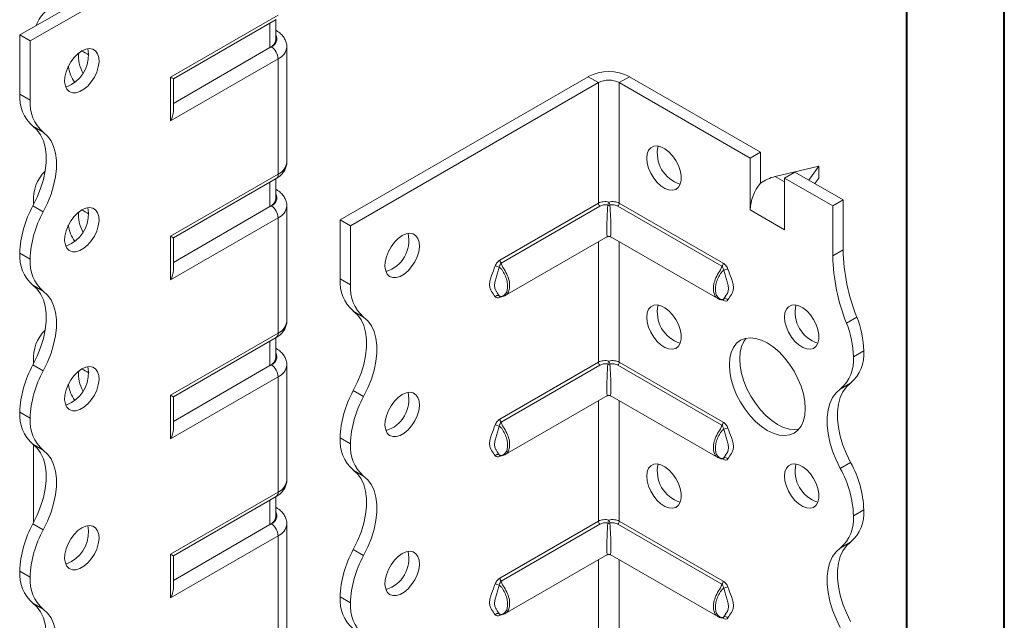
# Model space of a CAD drawing. Header units: millimetres. Extents: x 0 to 210, y 0 to 297.
# Tile 4 of 8: x 160 to 210, y 83 to 114. Entities that reach past the tile are written whole.
import ezdxf

# ---------------------------------------------------------------- set-up
doc = ezdxf.new("R2010")
doc.units = ezdxf.units.MM

msp = doc.modelspace()

# ---------------------------------------------------------------- linework, layer by layer
at = {"color": 7, "linetype": 'Continuous', "lineweight": 40}
for p, q in [((210.079, 0.215), (210.079, 297.215)), ((205.079, 5.215), (205.079, 292.215))]:
    msp.add_line(p, q, dxfattribs=at)
at = {"color": 7, "linetype": 'Continuous', "lineweight": 15}
for p, q in [((159.556, 113.475), (172.284, 120.823)), ((160.086, 113.169), (172.814, 120.517)), ((167.288, 111.305), (172.814, 114.495)), ((167.434, 111.22), (172.71, 114.266)), ((172.687, 113.232), (172.687, 114.252)), ((172.394, 112.824), (172.394, 114.083)), ((172.71, 113.703), (172.687, 113.716)), ((172.71, 113.703), (172.687, 113.714)), ((160.086, 113.169), (159.556, 113.475)), ((159.556, 110.434), (159.556, 113.475)), ((160.086, 110.128), (160.086, 113.169)), ((172.394, 112.824), (167.434, 109.96)), ((172.46, 112.862), (172.394, 112.824)), ((173.253, 106.942), (173.253, 112.862)), ((172.814, 112.249), (167.288, 109.059)), ((172.814, 106.329), (172.814, 112.249)), ((167.288, 109.059), (167.288, 111.305)), ((167.434, 109.552), (167.434, 111.22)), ((175.996, 103.984), (188.724, 111.332)), ((189.254, 111.026), (188.724, 111.332)), ((190.315, 111.026), (190.845, 111.332)), ((190.845, 111.332), (197.563, 107.454)), ((176.526, 103.678), (189.254, 111.026)), ((189.254, 111.026), (189.254, 104.834)), ((190.315, 104.834), (190.315, 111.026)), ((190.315, 111.026), (197.032, 107.148)), ((159.556, 110.434), (160.086, 110.128)), ((160.761, 108.476), (160.231, 108.782)), ((197.563, 107.454), (197.032, 107.148)), ((197.032, 104.494), (197.032, 107.148)), ((197.563, 105.861), (197.563, 107.454)), ((200.568, 106.74), (198.314, 106.204)), ((200.052, 106.017), (200.568, 106.74)), ((200.568, 106.74), (200.568, 106.127)), ((167.288, 103.139), (172.814, 106.329)), ((198.314, 106.204), (198.8, 105.923)), ((198.8, 106.128), (199.33, 106.434)), ((198.8, 103.474), (198.8, 106.128)), ((198.8, 106.128), (201.275, 104.699)), ((199.33, 106.434), (201.805, 105.005)), ((200.568, 106.127), (200.362, 105.838)), ((167.434, 103.055), (172.71, 106.1)), ((172.394, 104.658), (172.394, 105.918)), ((172.687, 105.066), (172.687, 106.087)), ((172.71, 105.537), (172.687, 105.551)), ((172.71, 105.537), (172.687, 105.548)), ((160.231, 104.699), (160.761, 104.393)), ((160.263, 104.899), (160.265, 104.764)), ((172.394, 104.658), (167.434, 101.795)), ((172.46, 104.696), (172.394, 104.658)), ((173.253, 98.776), (173.253, 104.696)), ((184.193, 101.912), (189.254, 104.834)), ((189.322, 104.68), (184.26, 101.758)), ((195.581, 101.601), (190.247, 104.68)), ((190.315, 104.834), (195.648, 101.754)), ((201.275, 104.699), (201.805, 105.005)), ((201.275, 104.699), (201.275, 102.135)), ((201.805, 105.005), (201.805, 102.441)), ((197.032, 104.494), (198.8, 103.474)), ((172.814, 104.084), (167.288, 100.894)), ((172.814, 98.164), (172.814, 104.084)), ((175.996, 103.984), (176.526, 103.678)), ((175.996, 100.943), (175.996, 103.984)), ((176.526, 100.637), (176.526, 103.678)), ((167.288, 100.894), (167.288, 103.139)), ((184.462, 100.089), (189.709, 103.119)), ((189.859, 103.119), (195.379, 99.933)), ((167.434, 101.387), (167.434, 103.055)), ((189.254, 102.856), (189.254, 96.668)), ((190.315, 96.668), (190.315, 102.856)), ((160.086, 101.962), (159.556, 102.268)), ((159.556, 102.268), (160.086, 101.961)), ((159.556, 102.268), (159.556, 102.268)), ((201.275, 102.135), (201.805, 102.441)), ((160.086, 101.961), (160.086, 101.962)), ((160.761, 100.311), (160.231, 100.617)), ((175.996, 100.943), (176.526, 100.637)), ((184.173, 100.054), (184.153, 100.075)), ((184.24, 100.035), (184.193, 100.007)), ((195.648, 99.85), (195.599, 99.878)), ((177.201, 98.985), (176.671, 99.291)), ((201.982, 98.671), (202.512, 98.978)), ((167.288, 94.974), (172.814, 98.164)), ((167.434, 94.889), (172.71, 97.935)), ((172.394, 96.493), (172.394, 97.753)), ((172.687, 96.901), (172.687, 97.922)), ((172.71, 97.372), (172.687, 97.385)), ((172.71, 97.372), (172.687, 97.383)), ((202.336, 96.942), (202.866, 97.248)), ((160.231, 96.534), (160.761, 96.228)), ((160.263, 96.734), (160.263, 96.594)), ((172.46, 96.531), (172.394, 96.493)), ((173.253, 90.611), (173.253, 96.531)), ((184.193, 93.746), (189.254, 96.668)), ((189.322, 96.515), (184.26, 93.593)), ((195.581, 93.436), (190.247, 96.515)), ((190.315, 96.668), (195.648, 93.589)), ((172.394, 96.493), (167.434, 93.629)), ((172.814, 95.918), (167.288, 92.728)), ((172.814, 89.999), (172.814, 95.918)), ((202.191, 95.597), (201.66, 95.29)), ((176.671, 95.209), (177.201, 94.902)), ((167.288, 92.728), (167.288, 94.974)), ((167.434, 93.221), (167.434, 94.889)), ((184.462, 91.924), (189.709, 94.953)), ((189.254, 94.691), (189.254, 88.503)), ((189.859, 94.953), (195.379, 91.767)), ((190.315, 88.503), (190.315, 94.691)), ((160.086, 93.796), (159.556, 94.103)), ((159.556, 94.102), (159.556, 94.103)), ((159.556, 94.102), (160.086, 93.796)), ((160.086, 93.796), (160.086, 93.796)), ((176.526, 92.471), (175.996, 92.777)), ((175.996, 92.777), (176.526, 92.471)), ((175.996, 92.777), (175.996, 92.777)), ((176.526, 92.471), (176.526, 92.471)), ((160.761, 92.145), (160.231, 92.452)), ((160.263, 92.428), (160.263, 88.429)), ((184.173, 91.888), (184.153, 91.91)), ((184.24, 91.869), (184.193, 91.842)), ((195.648, 91.685), (195.599, 91.713)), ((201.661, 91.207), (202.191, 91.513)), ((177.201, 90.82), (176.671, 91.126)), ((167.288, 86.808), (172.814, 89.999)), ((167.434, 86.724), (172.71, 89.77)), ((172.394, 88.327), (172.394, 89.587)), ((172.687, 88.735), (172.687, 89.756)), ((172.71, 89.207), (172.687, 89.22)), ((172.71, 89.207), (172.687, 89.218)), ((202.866, 89.083), (202.336, 88.777)), ((202.336, 88.777), (202.866, 89.083)), ((202.866, 89.083), (202.866, 89.083)), ((184.193, 85.581), (189.254, 88.503)), ((190.315, 88.503), (195.648, 85.424)), ((202.336, 88.777), (202.336, 88.777)), ((160.231, 88.368), (160.761, 88.062)), ((172.394, 88.327), (167.434, 85.464)), ((172.46, 88.365), (172.394, 88.327)), ((173.253, 65.4), (173.253, 88.365)), ((189.322, 88.349), (184.26, 85.427)), ((195.581, 85.27), (190.247, 88.349)), ((172.814, 87.753), (167.288, 84.563)), ((172.814, 64.788), (172.814, 87.753)), ((202.191, 87.431), (201.66, 87.125)), ((176.671, 87.043), (177.201, 86.737)), ((167.288, 84.563), (167.288, 86.808)), ((167.434, 85.056), (167.434, 86.724)), ((184.462, 83.759), (189.709, 86.788)), ((189.254, 86.525), (189.254, 80.337)), ((189.859, 86.788), (195.379, 83.602)), ((190.315, 80.337), (190.315, 86.525)), ((160.086, 85.631), (159.556, 85.937)), ((159.556, 85.937), (160.086, 85.631)), ((159.556, 85.937), (159.556, 85.937)), ((160.086, 85.631), (160.086, 85.631)), ((176.526, 84.306), (175.996, 84.612)), ((175.996, 84.611), (175.996, 84.612)), ((175.996, 84.611), (176.526, 84.305)), ((160.761, 83.98), (160.231, 84.286)), ((176.526, 84.305), (176.526, 84.306)), ((184.173, 83.723), (184.153, 83.744)), ((184.24, 83.704), (184.193, 83.676)), ((195.648, 83.519), (195.599, 83.547))]:
    msp.add_line(p, q, dxfattribs=at)
at = {"color": 7, "linetype": 'Continuous', "lineweight": 15, "flags": 128}
for points in [[(162.738, 112.658), (162.534, 112.513), (162.341, 112.321), (162.169, 112.092), (162.029, 111.838), (161.926, 111.574), (161.867, 111.313), (161.855, 111.069), (161.891, 110.856), (161.972, 110.686), (162.095, 110.566), (162.252, 110.505), (162.435, 110.504), (162.635, 110.565), (162.84, 110.683), (163.04, 110.853), (163.223, 111.065), (163.38, 111.309), (163.503, 111.569), (163.584, 111.834), (163.62, 112.088), (163.608, 112.318), (163.549, 112.511), (163.447, 112.657), (163.306, 112.748), (163.134, 112.779), (162.941, 112.749), (162.738, 112.658)], [(167.288, 111.305), (167.344, 111.272), (167.387, 111.247), (167.417, 111.23), (167.432, 111.221), (167.434, 111.22)], [(162.207, 110.923), (162.003, 110.833), (161.906, 110.811)], [(160.231, 108.782), (160.447, 108.587), (160.625, 108.34), (160.762, 108.044), (160.854, 107.706), (160.9, 107.33), (160.9, 106.924), (160.854, 106.495), (160.762, 106.05), (160.625, 105.597), (160.447, 105.144), (160.231, 104.699)], [(160.761, 104.393), (160.978, 104.838), (161.156, 105.291), (161.292, 105.744), (161.384, 106.189), (161.431, 106.618), (161.431, 107.024), (161.384, 107.4), (161.292, 107.738), (161.156, 108.034), (160.978, 108.281), (160.761, 108.476)], [(191.729, 107.148), (191.753, 107.369), (191.823, 107.551), (191.936, 107.684), (192.085, 107.761), (192.263, 107.777), (192.459, 107.731), (192.664, 107.627), (192.866, 107.469), (193.055, 107.266), (193.219, 107.03), (193.351, 106.772), (193.443, 106.507), (193.491, 106.249), (193.491, 106.012), (193.443, 105.809), (193.351, 105.65), (193.219, 105.545), (193.055, 105.498), (192.866, 105.513), (192.664, 105.589), (192.459, 105.721), (192.263, 105.902), (192.085, 106.123), (191.936, 106.372), (191.823, 106.635), (191.753, 106.898), (191.729, 107.148)], [(162.738, 104.493), (162.534, 104.348), (162.341, 104.156), (162.169, 103.926), (162.029, 103.673), (161.926, 103.408), (161.867, 103.147), (161.855, 102.904), (161.891, 102.691), (161.972, 102.52), (162.095, 102.401), (162.252, 102.339), (162.435, 102.339), (162.635, 102.399), (162.84, 102.518), (163.04, 102.688), (163.223, 102.9), (163.38, 103.143), (163.503, 103.404), (163.584, 103.668), (163.62, 103.922), (163.608, 104.152), (163.549, 104.345), (163.447, 104.491), (163.306, 104.582), (163.134, 104.614), (162.941, 104.583), (162.738, 104.493)], [(167.288, 103.139), (167.344, 103.107), (167.387, 103.082), (167.417, 103.064), (167.432, 103.056), (167.434, 103.055)], [(179.178, 103.168), (178.974, 103.023), (178.781, 102.83), (178.61, 102.601), (178.469, 102.347), (178.366, 102.083), (178.307, 101.822), (178.295, 101.578), (178.331, 101.366), (178.412, 101.195), (178.535, 101.075), (178.692, 101.014), (178.876, 101.013), (179.075, 101.074), (179.28, 101.193), (179.48, 101.362), (179.664, 101.575), (179.821, 101.818), (179.943, 102.079), (180.025, 102.343), (180.06, 102.597), (180.048, 102.827), (179.989, 103.02), (179.887, 103.166), (179.746, 103.257), (179.575, 103.288), (179.382, 103.258), (179.178, 103.168)], [(162.207, 102.758), (162.003, 102.668), (161.906, 102.645)], [(160.231, 100.617), (160.447, 100.422), (160.625, 100.175), (160.762, 99.879), (160.854, 99.541), (160.9, 99.165), (160.9, 98.759), (160.854, 98.33), (160.762, 97.885), (160.625, 97.432), (160.447, 96.979), (160.231, 96.534)], [(160.761, 96.228), (160.978, 96.673), (161.156, 97.126), (161.292, 97.578), (161.384, 98.024), (161.431, 98.453), (161.431, 98.859), (161.384, 99.234), (161.292, 99.573), (161.156, 99.869), (160.978, 100.116), (160.761, 100.311)], [(191.729, 98.982), (191.753, 99.204), (191.823, 99.386), (191.936, 99.519), (192.085, 99.595), (192.263, 99.611), (192.459, 99.566), (192.664, 99.461), (192.866, 99.303), (193.055, 99.101), (193.219, 98.864), (193.351, 98.606), (193.443, 98.342), (193.491, 98.084), (193.491, 97.847), (193.443, 97.643), (193.351, 97.485), (193.219, 97.379), (193.055, 97.333), (192.866, 97.348), (192.664, 97.423), (192.459, 97.555), (192.263, 97.737), (192.085, 97.958), (191.936, 98.207), (191.823, 98.47), (191.753, 98.733), (191.729, 98.982)], [(198.8, 98.983), (198.824, 99.204), (198.894, 99.387), (199.007, 99.52), (199.156, 99.596), (199.334, 99.612), (199.53, 99.566), (199.735, 99.462), (199.937, 99.304), (200.126, 99.101), (200.29, 98.865), (200.422, 98.607), (200.514, 98.342), (200.562, 98.084), (200.562, 97.847), (200.514, 97.644), (200.422, 97.485), (200.29, 97.38), (200.126, 97.333), (199.937, 97.348), (199.735, 97.424), (199.53, 97.556), (199.334, 97.737), (199.156, 97.959), (199.007, 98.207), (198.894, 98.47), (198.824, 98.734), (198.8, 98.983)], [(176.671, 95.209), (176.888, 95.653), (177.066, 96.106), (177.202, 96.559), (177.294, 97.004), (177.341, 97.433), (177.341, 97.839), (177.294, 98.215), (177.202, 98.554), (177.066, 98.849), (176.888, 99.097), (176.671, 99.291)], [(177.201, 94.902), (177.418, 95.347), (177.596, 95.8), (177.732, 96.253), (177.824, 96.698), (177.871, 97.127), (177.871, 97.533), (177.824, 97.909), (177.732, 98.247), (177.596, 98.543), (177.418, 98.79), (177.201, 98.985)], [(195.972, 96.533), (195.996, 96.87), (196.067, 97.172), (196.184, 97.43), (196.343, 97.638), (196.541, 97.792), (196.773, 97.887), (197.033, 97.921), (197.315, 97.893), (197.612, 97.804), (197.916, 97.656), (198.22, 97.453), (198.517, 97.199), (198.799, 96.901), (199.059, 96.567), (199.291, 96.204), (199.489, 95.822), (199.649, 95.43), (199.766, 95.037), (199.837, 94.653), (199.861, 94.288), (199.837, 93.95), (199.766, 93.649), (199.649, 93.391), (199.489, 93.182), (199.291, 93.029), (199.059, 92.934), (198.799, 92.9), (198.517, 92.928), (198.22, 93.017), (197.916, 93.165), (197.612, 93.368), (197.315, 93.622), (197.033, 93.919), (196.773, 94.254), (196.541, 94.616), (196.343, 94.999), (196.184, 95.391), (196.067, 95.784), (195.996, 96.168), (195.972, 96.533)], [(196.832, 97.9), (196.714, 97.736), (196.597, 97.478), (196.526, 97.177), (196.502, 96.839), (196.526, 96.474), (196.597, 96.09), (196.714, 95.697), (196.873, 95.305), (197.071, 94.922), (197.304, 94.56), (197.564, 94.225), (197.846, 93.928), (198.142, 93.674), (198.446, 93.471), (198.751, 93.323), (199.047, 93.234), (199.329, 93.206), (199.53, 93.227)], [(162.738, 96.328), (162.534, 96.182), (162.341, 95.99), (162.169, 95.761), (162.029, 95.507), (161.926, 95.243), (161.867, 94.982), (161.855, 94.738), (161.891, 94.525), (161.972, 94.355), (162.095, 94.235), (162.252, 94.174), (162.435, 94.173), (162.635, 94.234), (162.84, 94.352), (163.04, 94.522), (163.223, 94.735), (163.38, 94.978), (163.503, 95.239), (163.584, 95.503), (163.62, 95.757), (163.608, 95.987), (163.549, 96.18), (163.447, 96.326), (163.306, 96.417), (163.134, 96.448), (162.941, 96.418), (162.738, 96.328)], [(202.191, 95.597), (201.974, 95.402), (201.796, 95.154), (201.66, 94.859), (201.568, 94.52), (201.521, 94.144), (201.521, 93.738), (201.568, 93.309), (201.66, 92.864), (201.796, 92.411), (201.974, 91.958), (202.191, 91.513)], [(179.178, 95.002), (178.974, 94.857), (178.781, 94.665), (178.61, 94.436), (178.469, 94.182), (178.366, 93.917), (178.307, 93.656), (178.295, 93.413), (178.331, 93.2), (178.412, 93.029), (178.535, 92.91), (178.692, 92.848), (178.876, 92.848), (179.075, 92.909), (179.28, 93.027), (179.48, 93.197), (179.664, 93.409), (179.821, 93.652), (179.943, 93.913), (180.025, 94.178), (180.06, 94.432), (180.048, 94.661), (179.989, 94.854), (179.887, 95), (179.746, 95.092), (179.575, 95.123), (179.382, 95.092), (179.178, 95.002)], [(201.661, 91.207), (201.444, 91.652), (201.266, 92.105), (201.13, 92.558), (201.037, 93.003), (200.991, 93.432), (200.991, 93.838), (201.037, 94.214), (201.13, 94.552), (201.266, 94.848), (201.444, 95.095), (201.66, 95.29)], [(162.207, 94.592), (162.003, 94.502), (161.906, 94.48)], [(160.231, 92.452), (160.447, 92.257), (160.625, 92.009), (160.762, 91.714), (160.854, 91.375), (160.9, 91), (160.9, 90.594), (160.854, 90.164), (160.762, 89.719), (160.625, 89.266), (160.447, 88.813), (160.231, 88.368)], [(160.761, 88.062), (160.978, 88.507), (161.156, 88.96), (161.292, 89.413), (161.384, 89.858), (161.431, 90.287), (161.431, 90.693), (161.384, 91.069), (161.292, 91.408), (161.156, 91.703), (160.978, 91.951), (160.761, 92.145)], [(176.671, 87.043), (176.888, 87.488), (177.066, 87.941), (177.202, 88.394), (177.294, 88.839), (177.341, 89.268), (177.341, 89.674), (177.294, 90.05), (177.202, 90.388), (177.065, 90.684), (176.887, 90.931), (176.671, 91.126)], [(191.729, 90.817), (191.753, 91.038), (191.823, 91.221), (191.936, 91.353), (192.085, 91.43), (192.263, 91.446), (192.459, 91.4), (192.664, 91.296), (192.866, 91.138), (193.055, 90.935), (193.219, 90.699), (193.351, 90.441), (193.443, 90.176), (193.491, 89.918), (193.491, 89.681), (193.443, 89.478), (193.351, 89.319), (193.219, 89.214), (193.055, 89.167), (192.866, 89.182), (192.664, 89.258), (192.459, 89.39), (192.263, 89.571), (192.085, 89.792), (191.936, 90.041), (191.823, 90.304), (191.753, 90.568), (191.729, 90.817)], [(198.8, 90.817), (198.824, 91.039), (198.894, 91.221), (199.007, 91.354), (199.156, 91.431), (199.334, 91.446), (199.53, 91.401), (199.735, 91.296), (199.937, 91.139), (200.126, 90.936), (200.29, 90.699), (200.422, 90.442), (200.514, 90.177), (200.562, 89.919), (200.562, 89.682), (200.514, 89.479), (200.422, 89.32), (200.29, 89.215), (200.126, 89.168), (199.937, 89.183), (199.735, 89.259), (199.53, 89.391), (199.334, 89.572), (199.156, 89.793), (199.007, 90.042), (198.894, 90.305), (198.824, 90.568), (198.8, 90.817)], [(177.201, 86.737), (177.418, 87.182), (177.596, 87.635), (177.732, 88.088), (177.824, 88.533), (177.871, 88.962), (177.871, 89.368), (177.824, 89.744), (177.732, 90.082), (177.596, 90.378), (177.418, 90.625), (177.201, 90.82)], [(162.738, 88.162), (162.534, 88.017), (162.341, 87.825), (162.169, 87.595), (162.029, 87.342), (161.926, 87.077), (161.867, 86.816), (161.855, 86.573), (161.891, 86.36), (161.972, 86.189), (162.095, 86.07), (162.252, 86.008), (162.435, 86.008), (162.635, 86.069), (162.84, 86.187), (163.04, 86.357), (163.223, 86.569), (163.38, 86.812), (163.503, 87.073), (163.584, 87.338), (163.62, 87.592), (163.608, 87.821), (163.549, 88.014), (163.447, 88.16), (163.306, 88.251), (163.134, 88.283), (162.941, 88.252), (162.738, 88.162)], [(202.191, 87.431), (201.974, 87.236), (201.796, 86.989), (201.66, 86.693), (201.568, 86.355), (201.521, 85.979), (201.521, 85.573), (201.568, 85.144), (201.66, 84.699), (201.796, 84.246), (201.974, 83.793), (202.191, 83.348)], [(179.178, 86.837), (178.974, 86.692), (178.781, 86.499), (178.61, 86.27), (178.469, 86.016), (178.366, 85.752), (178.307, 85.491), (178.295, 85.248), (178.331, 85.035), (178.412, 84.864), (178.535, 84.745), (178.692, 84.683), (178.876, 84.683), (179.075, 84.743), (179.28, 84.862), (179.48, 85.032), (179.664, 85.244), (179.821, 85.487), (179.943, 85.748), (180.025, 86.012), (180.06, 86.266), (180.048, 86.496), (179.989, 86.689), (179.887, 86.835), (179.746, 86.926), (179.575, 86.957), (179.382, 86.927), (179.178, 86.837)], [(201.66, 83.042), (201.444, 83.487), (201.266, 83.94), (201.13, 84.393), (201.037, 84.838), (200.991, 85.267), (200.991, 85.673), (201.037, 86.049), (201.13, 86.387), (201.266, 86.683), (201.444, 86.93), (201.66, 87.125)], [(162.207, 86.427), (162.003, 86.337), (161.906, 86.314)], [(160.231, 84.286), (160.447, 84.091), (160.625, 83.844), (160.762, 83.548), (160.854, 83.21), (160.9, 82.834), (160.9, 82.428), (160.854, 81.999), (160.762, 81.554), (160.625, 81.101), (160.447, 80.648), (160.231, 80.203)], [(160.761, 79.897), (160.978, 80.341), (161.156, 80.794), (161.292, 81.247), (161.384, 81.692), (161.431, 82.122), (161.431, 82.528), (161.384, 82.903), (161.292, 83.242), (161.156, 83.538), (160.978, 83.785), (160.761, 83.98)]]:
    msp.add_lwpolyline(points, dxfattribs=at)
at = {"color": 7, "linetype": 'Continuous', "lineweight": 15}
for centre, radius, start, end in [((161.877, 113.48), 1.553, 127.2348, 161.8283), ((172.187, 113.282), 0.503, 294.3747, 354.3052), ((172.311, 113.266), 0.431, 290.2669, 29.2057), ((161.339, 112.425), 1.734, 300.0386, 11.5303), ((172.046, 112.214), 0.768, 2.6055, 57.3945), ((172.502, 112.937), 0.755, 294.3981, 354.0372), ((164.214, 112.356), 1.646, 173.1889, 210.4542), ((162.331, 111.519), 1.188, 50.2146, 71.2293), ((164.013, 112.173), 1.994, 188.8235, 214.7158), ((189.784, 109.285), 2.306, 62.6097, 117.3903), ((189.784, 110.002), 1.153, 62.6097, 117.3903), ((161.509, 110.269), 1.96, 175.1643, 229.312), ((162.039, 109.962), 1.96, 175.1643, 229.312), ((193.936, 107.401), 1.665, 167.1674, 252.8273), ((172.503, 107.017), 0.754, 294.3747, 354.3052), ((162.265, 105.056), 2.009, 134.7177, 184.4772), ((172.569, 106.302), 0.246, 305.0133, 6.2988), ((199.332, 104.388), 2.302, 140.2279, 177.3607), ((172.311, 105.1), 0.431, 290.2669, 29.2057), ((164.865, 102.103), 5.312, 150.7369, 178.2177), ((161.339, 104.259), 1.734, 300.0386, 11.5303), ((172.187, 105.116), 0.503, 294.3747, 354.3052), ((172.046, 104.049), 0.768, 2.6055, 57.3945), ((172.502, 104.772), 0.755, 294.3981, 354.0372), ((189.488, 104.845), 0.234, 182.8756, 224.8492), ((190.34, 104.62), 0.618, 153.927, 169.7741), ((189.784, 104.996), 0.272, 258.7299, 281.2701), ((189.229, 104.62), 0.618, 10.2259, 26.073), ((190.081, 104.845), 0.234, 315.1508, 357.1244), ((165.395, 101.797), 5.312, 150.7369, 178.2177), ((164.214, 104.191), 1.646, 173.1889, 210.4542), ((162.331, 103.354), 1.188, 50.2146, 71.2293), ((164.013, 104.008), 1.994, 188.8235, 214.7158), ((177.855, 102.911), 1.665, 287.1728, 12.8326), ((189.784, 102.989), 0.15, 64.3572, 115.9551), ((161.507, 102.102), 1.959, 175.1625, 229.3233), ((211.031, 102.323), 9.758, 181.104, 201.9744), ((211.562, 102.629), 9.758, 181.104, 201.9744), ((162.038, 101.796), 1.959, 175.1625, 229.3233), ((183.908, 101.125), 0.489, 59.8606, 84.9833), ((184.427, 101.923), 0.234, 182.8756, 224.8492), ((195.415, 101.766), 0.234, 315.1508, 357.1244), ((195.933, 100.967), 0.489, 95.0167, 120.1394), ((177.949, 100.778), 1.96, 175.1643, 229.312), ((178.479, 100.472), 1.96, 175.1643, 229.312), ((184.082, 99.925), 0.167, 64.571, 141.9688), ((184.293, 100.01), 0.101, 156.3759, 181.4771), ((193.936, 99.235), 1.665, 167.1674, 252.8273), ((195.545, 99.852), 0.104, 358.7386, 20.2661), ((195.759, 99.768), 0.167, 38.0312, 115.429), ((201.007, 99.236), 1.665, 167.1674, 252.8273), ((172.503, 98.851), 0.754, 294.3747, 354.3052), ((197.455, 96.845), 4.881, 1.1352, 21.9715), ((197.986, 97.151), 4.881, 1.1352, 21.9715), ((162.265, 96.891), 2.009, 134.7177, 184.4772), ((172.569, 98.137), 0.246, 305.0133, 6.2988), ((172.311, 96.935), 0.431, 290.2669, 29.2057), ((200.913, 97.083), 1.96, 310.688, 4.8357), ((164.865, 93.937), 5.312, 150.7369, 178.2177), ((172.187, 96.951), 0.503, 294.3747, 354.3052), ((172.046, 95.884), 0.768, 2.6055, 57.3945), ((172.502, 96.606), 0.755, 294.3981, 354.0372), ((189.488, 96.68), 0.234, 182.8756, 224.8492), ((190.34, 96.455), 0.618, 153.927, 169.7741), ((189.784, 96.831), 0.272, 258.7299, 281.2701), ((189.229, 96.455), 0.618, 10.2259, 26.073), ((190.081, 96.68), 0.234, 315.1508, 357.1244), ((200.382, 96.777), 1.96, 310.688, 4.8357), ((165.395, 93.631), 5.312, 150.7369, 178.2177), ((161.339, 96.094), 1.734, 300.0386, 11.5303), ((164.214, 96.025), 1.646, 173.1889, 210.4542), ((162.331, 95.188), 1.188, 50.2146, 71.2293), ((164.013, 95.843), 1.994, 188.8235, 214.7158), ((181.305, 92.612), 5.312, 150.7369, 178.2177), ((177.855, 94.745), 1.665, 287.1728, 12.8326), ((181.835, 92.306), 5.312, 150.7369, 178.2177), ((189.784, 94.824), 0.15, 64.3572, 115.9551), ((161.507, 93.937), 1.959, 175.1625, 229.3233), ((162.038, 93.631), 1.959, 175.1625, 229.3233), ((184.427, 93.758), 0.234, 182.8756, 224.8492), ((195.415, 93.601), 0.234, 315.1508, 357.1244), ((183.908, 92.959), 0.489, 59.8606, 84.9833), ((195.933, 92.802), 0.489, 95.0167, 120.1394), ((177.948, 92.612), 1.959, 175.1625, 229.3233), ((178.478, 92.305), 1.959, 175.1625, 229.3233), ((184.082, 91.759), 0.167, 64.571, 141.9688), ((184.293, 91.844), 0.101, 156.3759, 181.4771), ((195.545, 91.687), 0.104, 358.7386, 20.2661), ((195.759, 91.602), 0.167, 38.0312, 115.429), ((197.56, 88.918), 5.308, 1.7827, 29.2674), ((193.936, 91.07), 1.665, 167.1674, 252.8273), ((201.007, 91.071), 1.665, 167.1674, 252.8273), ((197.03, 88.612), 5.308, 1.7827, 29.2674), ((172.503, 90.686), 0.754, 294.3747, 354.3052), ((172.569, 89.971), 0.246, 305.0133, 6.2988), ((172.311, 88.77), 0.431, 290.2669, 29.2057), ((200.913, 88.917), 1.96, 310.688, 4.8357), ((172.187, 88.785), 0.503, 294.3747, 354.3052), ((189.488, 88.514), 0.234, 182.8756, 224.8492), ((190.34, 88.289), 0.618, 153.927, 169.7741), ((189.229, 88.289), 0.618, 10.2259, 26.073), ((190.081, 88.514), 0.234, 315.1508, 357.1244), ((200.382, 88.611), 1.96, 310.688, 4.8357), ((164.865, 85.772), 5.312, 150.7369, 178.2177), ((165.395, 85.466), 5.312, 150.7369, 178.2177), ((161.339, 87.928), 1.734, 300.0386, 11.5303), ((172.046, 87.718), 0.768, 2.6055, 57.3945), ((172.502, 88.441), 0.755, 294.3981, 354.0372), ((189.784, 88.665), 0.272, 258.7299, 281.2701), ((181.305, 84.447), 5.312, 150.7369, 178.2177), ((177.855, 86.58), 1.665, 287.1728, 12.8326), ((181.835, 84.141), 5.312, 150.7369, 178.2177), ((189.784, 86.658), 0.15, 64.3572, 115.9551), ((161.507, 85.772), 1.959, 175.1625, 229.3233), ((162.038, 85.465), 1.959, 175.1625, 229.3233), ((184.427, 85.592), 0.234, 182.8756, 224.8492), ((195.415, 85.435), 0.234, 315.1508, 357.1244), ((183.908, 84.794), 0.489, 59.8606, 84.9833), ((195.933, 84.637), 0.489, 95.0167, 120.1394), ((177.948, 84.446), 1.959, 175.1625, 229.3233), ((178.478, 84.14), 1.959, 175.1625, 229.3233), ((184.082, 83.594), 0.167, 64.571, 141.9688), ((184.293, 83.679), 0.101, 156.3759, 181.4771), ((195.545, 83.521), 0.104, 358.7386, 20.2661), ((195.759, 83.437), 0.167, 38.0312, 115.429)]:
    msp.add_arc(centre, radius, start, end, dxfattribs=at)
for centre, major_axis, ratio, start_param, end_param in [((166.934, 109.263), (0.354, 0.612), 0.577335, 4.71243, 5.497828), ((198.314, 104.979), (1.39, 0.796), 0.717477, 1.181016, 1.704614), ((189.784, 104.432), (0.078, 1.314), 0.054973, 1.3458, 3.177797), ((189.784, 104.432), (-0.078, 1.314), 0.054973, 3.105389, 4.937386), ((166.934, 101.098), (0.354, 0.612), 0.577335, 4.71243, 5.497828), ((189.784, 96.267), (0.078, 1.314), 0.054973, 1.3458, 3.177797), ((189.784, 96.267), (-0.078, 1.314), 0.054973, 3.105389, 4.937386), ((166.934, 95.178), (0.5, -0.289), 0.00007, 0.000041, 0.785439), ((166.934, 92.932), (0.354, 0.612), 0.577335, 4.71243, 5.497828), ((189.784, 88.102), (0.078, 1.314), 0.054973, 1.3458, 3.177797), ((189.784, 88.102), (-0.078, 1.314), 0.054973, 3.105389, 4.937386), ((166.934, 87.013), (0.5, -0.289), 0.00007, 0.000041, 0.785439), ((166.934, 84.767), (0.354, 0.612), 0.577335, 4.71243, 5.497828)]:
    msp.add_ellipse(centre, major_axis=major_axis, ratio=ratio, start_param=start_param, end_param=end_param, dxfattribs=at)
for points, knots in [([(173.253, 112.857), (173.253, 112.858), (173.263, 112.933), (173.23, 113.081), (173.151, 113.285), (173.02, 113.464), (172.87, 113.603), (172.757, 113.674), (172.71, 113.703)], [0, 0, 0, 0, 0.0032199, 0.2157355, 0.4222161, 0.630258, 0.8478373, 1, 1, 1, 1]), ([(172.71, 106.1), (172.755, 106.129), (172.87, 106.2), (173.023, 106.341), (173.156, 106.526), (173.231, 106.728), (173.262, 106.873), (173.253, 106.944), (173.252, 106.946)], [0, 0, 0, 0, 0.147169, 0.374604, 0.588466, 0.793466, 0.994878, 1, 1, 1, 1]), ([(173.253, 104.692), (173.253, 104.693), (173.263, 104.767), (173.23, 104.916), (173.151, 105.119), (173.02, 105.299), (172.87, 105.438), (172.757, 105.508), (172.71, 105.537)], [0, 0, 0, 0, 0.00322, 0.215736, 0.422216, 0.630258, 0.847837, 1, 1, 1, 1]), ([(189.254, 104.834), (189.29, 104.854), (189.328, 104.871), (189.41, 104.897), (189.455, 104.907), (189.591, 104.923), (189.689, 104.917), (189.784, 104.892)], [0, 0, 0, 0, 0.25, 0.25, 0.5, 0.5, 1, 1, 1, 1]), ([(189.731, 104.73), (189.658, 104.75), (189.583, 104.753), (189.442, 104.734), (189.378, 104.712), (189.322, 104.68)], [0, 0, 0, 0, 0.5, 0.5, 1, 1, 1, 1]), ([(189.784, 104.892), (189.88, 104.917), (189.977, 104.923), (190.114, 104.907), (190.159, 104.897), (190.241, 104.871), (190.279, 104.854), (190.315, 104.834)], [0, 0, 0, 0, 0.5, 0.5, 0.75, 0.75, 1, 1, 1, 1]), ([(190.247, 104.68), (190.191, 104.712), (190.126, 104.734), (189.986, 104.753), (189.911, 104.75), (189.838, 104.73)], [0, 0, 0, 0, 0.5, 0.5, 1, 1, 1, 1]), ([(189.784, 103.124), (189.743, 103.114), (189.7, 103.103), (189.659, 103.09), (189.659, 103.09)], [0, 0, 0, 0, 0.982695, 1, 1, 1, 1]), ([(189.91, 103.09), (189.91, 103.09), (189.869, 103.103), (189.826, 103.114), (189.784, 103.124)], [0, 0, 0, 0, 0.017305, 1, 1, 1, 1]), ([(183.951, 100.027), (183.893, 100.123), (183.825, 100.206), (183.739, 100.349), (183.713, 100.4), (183.674, 100.515), (183.662, 100.581), (183.662, 100.727), (183.674, 100.805), (183.713, 100.966), (183.739, 101.046), (183.825, 101.288), (183.893, 101.45), (183.951, 101.612)], [0, 0, 0, 0, 0.25, 0.25, 0.375, 0.375, 0.5, 0.5, 0.625, 0.625, 0.75, 0.75, 1, 1, 1, 1]), ([(184.193, 101.912), (184.143, 101.883), (184.095, 101.841), (184.009, 101.737), (183.973, 101.675), (183.951, 101.612)], [0, 0, 0, 0, 0.5, 0.5, 1, 1, 1, 1]), ([(184.153, 101.548), (184.162, 101.59), (184.182, 101.63), (184.221, 101.701), (184.239, 101.733), (184.26, 101.758)], [0, 0, 0, 0, 0.5, 0.5, 1, 1, 1, 1]), ([(184.26, 101.758), (184.266, 101.724), (184.277, 101.663), (184.324, 101.581), (184.418, 101.434), (184.555, 101.197), (184.675, 100.858), (184.709, 100.532), (184.643, 100.28), (184.548, 100.134), (184.481, 100.108), (184.469, 100.104)], [0, 0, 0, 0, 0.058167, 0.104307, 0.134608, 0.304479, 0.473933, 0.643305, 0.818715, 0.967194, 1, 1, 1, 1]), ([(195.375, 99.947), (195.36, 99.953), (195.296, 99.977), (195.231, 100.076), (195.165, 100.23), (195.134, 100.445), (195.179, 100.751), (195.311, 101.092), (195.461, 101.335), (195.564, 101.502), (195.575, 101.566), (195.581, 101.601)], [0, 0, 0, 0, 0.041695, 0.169915, 0.243872, 0.38439, 0.55342, 0.722486, 0.891729, 0.940495, 1, 1, 1, 1]), ([(195.581, 101.601), (195.602, 101.575), (195.621, 101.543), (195.659, 101.473), (195.679, 101.433), (195.688, 101.39)], [0, 0, 0, 0, 0.5, 0.5, 1, 1, 1, 1]), ([(195.891, 101.455), (195.868, 101.518), (195.832, 101.58), (195.747, 101.683), (195.698, 101.726), (195.648, 101.754)], [0, 0, 0, 0, 0.5, 0.5, 1, 1, 1, 1]), ([(184.153, 101.548), (184.138, 101.465), (184.116, 101.384), (184.067, 101.224), (184.041, 101.145), (183.991, 100.987), (183.967, 100.908), (183.929, 100.751), (183.917, 100.674), (183.917, 100.536), (183.929, 100.476), (183.967, 100.376), (183.991, 100.334), (184.041, 100.256), (184.067, 100.22), (184.116, 100.148), (184.138, 100.113), (184.153, 100.075)], [0, 0, 0, 0, 0.125, 0.125, 0.25, 0.25, 0.375, 0.375, 0.5, 0.5, 0.625, 0.625, 0.75, 0.75, 0.875, 0.875, 1, 1, 1, 1]), ([(184.153, 100.075), (184.188, 100.053), (184.225, 100.049), (184.289, 100.051), (184.318, 100.058), (184.399, 100.091), (184.444, 100.128), (184.516, 100.223), (184.544, 100.283), (184.58, 100.416), (184.589, 100.49), (184.589, 100.65), (184.58, 100.734), (184.543, 100.91), (184.516, 100.998), (184.444, 101.175), (184.399, 101.263), (184.318, 101.386), (184.288, 101.425), (184.224, 101.497), (184.188, 101.529), (184.153, 101.548)], [0, 0, 0, 0, 0.0625, 0.0625, 0.125, 0.125, 0.25, 0.25, 0.375, 0.375, 0.5, 0.5, 0.625, 0.625, 0.75, 0.75, 0.875, 0.875, 0.9375, 0.9375, 1, 1, 1, 1]), ([(195.688, 101.39), (195.653, 101.372), (195.617, 101.34), (195.553, 101.268), (195.524, 101.229), (195.442, 101.107), (195.397, 101.018), (195.325, 100.842), (195.298, 100.752), (195.261, 100.577), (195.252, 100.494), (195.252, 100.333), (195.261, 100.259), (195.297, 100.125), (195.325, 100.066), (195.397, 99.971), (195.442, 99.934), (195.524, 99.901), (195.553, 99.894), (195.617, 99.892), (195.653, 99.896), (195.688, 99.918)], [0, 0, 0, 0, 0.0625, 0.0625, 0.125, 0.125, 0.25, 0.25, 0.375, 0.375, 0.5, 0.5, 0.625, 0.625, 0.75, 0.75, 0.875, 0.875, 0.9375, 0.9375, 1, 1, 1, 1]), ([(195.688, 99.918), (195.703, 99.956), (195.725, 99.991), (195.774, 100.063), (195.8, 100.099), (195.851, 100.177), (195.875, 100.219), (195.912, 100.319), (195.924, 100.379), (195.924, 100.517), (195.912, 100.594), (195.874, 100.751), (195.85, 100.829), (195.8, 100.988), (195.774, 101.067), (195.725, 101.227), (195.703, 101.308), (195.688, 101.39)], [0, 0, 0, 0, 0.125, 0.125, 0.25, 0.25, 0.375, 0.375, 0.5, 0.5, 0.625, 0.625, 0.75, 0.75, 0.875, 0.875, 1, 1, 1, 1]), ([(195.891, 101.455), (195.948, 101.293), (196.016, 101.131), (196.102, 100.889), (196.128, 100.808), (196.167, 100.648), (196.179, 100.57), (196.179, 100.424), (196.167, 100.358), (196.128, 100.243), (196.102, 100.192), (196.016, 100.049), (195.948, 99.966), (195.891, 99.87)], [0, 0, 0, 0, 0.25, 0.25, 0.375, 0.375, 0.5, 0.5, 0.625, 0.625, 0.75, 0.75, 1, 1, 1, 1]), ([(184.167, 100.056), (184.167, 100.056), (184.164, 100.056), (184.17, 100.054), (184.174, 100.052)], [0, 0, 0, 0, 0.19885, 1, 1, 1, 1]), ([(184.174, 100.055), (184.177, 100.053), (184.195, 100.04), (184.231, 100.035), (184.28, 100.031), (184.351, 100.041), (184.423, 100.061), (184.463, 100.094), (184.473, 100.101)], [0, 0, 0, 0, 0.028793, 0.165584, 0.265753, 0.491422, 0.880211, 1, 1, 1, 1]), ([(195.759, 100.039), (195.771, 100.058), (195.793, 100.091), (195.873, 100.201), (195.895, 100.281), (195.901, 100.3)], [0, 0, 0, 0, 0.480301, 0.876337, 1, 1, 1, 1]), ([(183.951, 100.027), (183.973, 99.99), (184.009, 99.969), (184.094, 99.965), (184.143, 99.979), (184.193, 100.007)], [0, 0, 0, 0, 0.5, 0.5, 1, 1, 1, 1]), ([(195.372, 99.944), (195.399, 99.926), (195.45, 99.893), (195.532, 99.877), (195.599, 99.872), (195.645, 99.888), (195.663, 99.894)], [0, 0, 0, 0, 0.3293491, 0.6124507, 0.8524206, 1, 1, 1, 1]), ([(195.648, 99.85), (195.698, 99.822), (195.747, 99.808), (195.832, 99.812), (195.868, 99.833), (195.891, 99.87)], [0, 0, 0, 0, 0.5, 0.5, 1, 1, 1, 1]), ([(195.663, 99.894), (195.663, 99.894), (195.665, 99.894), (195.666, 99.896), (195.667, 99.896)], [0, 0, 0, 0, 0.212262, 1, 1, 1, 1]), ([(195.688, 99.918), (195.683, 99.908), (195.677, 99.897), (195.668, 99.896), (195.668, 99.896)], [0, 0, 0, 0, 0.985105, 1, 1, 1, 1]), ([(195.668, 99.896), (195.668, 99.896), (195.671, 99.898), (195.671, 99.898), (195.672, 99.898)], [0, 0, 0, 0, 0.025373, 1, 1, 1, 1]), ([(172.71, 97.935), (172.755, 97.963), (172.87, 98.035), (173.023, 98.176), (173.156, 98.361), (173.231, 98.563), (173.262, 98.707), (173.253, 98.779), (173.252, 98.78)], [0, 0, 0, 0, 0.147169, 0.374604, 0.588466, 0.793466, 0.994878, 1, 1, 1, 1]), ([(173.253, 96.526), (173.253, 96.527), (173.263, 96.602), (173.23, 96.751), (173.151, 96.954), (173.02, 97.133), (172.87, 97.272), (172.757, 97.343), (172.71, 97.372)], [0, 0, 0, 0, 0.00322, 0.215736, 0.422216, 0.630258, 0.847837, 1, 1, 1, 1]), ([(189.254, 96.668), (189.29, 96.689), (189.328, 96.705), (189.41, 96.732), (189.455, 96.742), (189.591, 96.758), (189.689, 96.752), (189.784, 96.726)], [0, 0, 0, 0, 0.25, 0.25, 0.5, 0.5, 1, 1, 1, 1]), ([(189.731, 96.564), (189.658, 96.585), (189.583, 96.588), (189.442, 96.569), (189.378, 96.547), (189.322, 96.515)], [0, 0, 0, 0, 0.5, 0.5, 1, 1, 1, 1]), ([(189.784, 96.726), (189.88, 96.752), (189.977, 96.758), (190.114, 96.742), (190.159, 96.732), (190.241, 96.705), (190.279, 96.689), (190.315, 96.668)], [0, 0, 0, 0, 0.5, 0.5, 0.75, 0.75, 1, 1, 1, 1]), ([(190.247, 96.515), (190.191, 96.547), (190.126, 96.569), (189.986, 96.588), (189.911, 96.585), (189.838, 96.564)], [0, 0, 0, 0, 0.5, 0.5, 1, 1, 1, 1]), ([(189.784, 94.959), (189.743, 94.949), (189.7, 94.938), (189.659, 94.924), (189.659, 94.924)], [0, 0, 0, 0, 0.982695, 1, 1, 1, 1]), ([(189.91, 94.924), (189.91, 94.924), (189.869, 94.938), (189.826, 94.949), (189.784, 94.959)], [0, 0, 0, 0, 0.017305, 1, 1, 1, 1]), ([(184.193, 93.746), (184.143, 93.718), (184.095, 93.675), (184.009, 93.572), (183.973, 93.51), (183.951, 93.446)], [0, 0, 0, 0, 0.5, 0.5, 1, 1, 1, 1]), ([(184.153, 93.382), (184.162, 93.425), (184.182, 93.464), (184.221, 93.535), (184.239, 93.567), (184.26, 93.593)], [0, 0, 0, 0, 0.5, 0.5, 1, 1, 1, 1]), ([(184.26, 93.593), (184.266, 93.559), (184.277, 93.497), (184.324, 93.416), (184.418, 93.269), (184.555, 93.031), (184.675, 92.693), (184.709, 92.366), (184.643, 92.115), (184.548, 91.969), (184.481, 91.943), (184.469, 91.938)], [0, 0, 0, 0, 0.058167, 0.104307, 0.134608, 0.304479, 0.473933, 0.643305, 0.818715, 0.967194, 1, 1, 1, 1]), ([(195.891, 93.289), (195.868, 93.353), (195.832, 93.415), (195.747, 93.518), (195.698, 93.561), (195.648, 93.589)], [0, 0, 0, 0, 0.5, 0.5, 1, 1, 1, 1]), ([(183.951, 91.862), (183.893, 91.958), (183.825, 92.041), (183.739, 92.184), (183.713, 92.234), (183.674, 92.35), (183.662, 92.416), (183.662, 92.561), (183.674, 92.64), (183.713, 92.8), (183.739, 92.881), (183.825, 93.123), (183.893, 93.284), (183.951, 93.446)], [0, 0, 0, 0, 0.25, 0.25, 0.375, 0.375, 0.5, 0.5, 0.625, 0.625, 0.75, 0.75, 1, 1, 1, 1]), ([(184.153, 93.382), (184.138, 93.3), (184.116, 93.219), (184.067, 93.059), (184.041, 92.979), (183.991, 92.821), (183.967, 92.742), (183.929, 92.586), (183.917, 92.509), (183.917, 92.37), (183.929, 92.311), (183.967, 92.211), (183.991, 92.169), (184.041, 92.091), (184.067, 92.054), (184.116, 91.983), (184.138, 91.947), (184.153, 91.91)], [0, 0, 0, 0, 0.125, 0.125, 0.25, 0.25, 0.375, 0.375, 0.5, 0.5, 0.625, 0.625, 0.75, 0.75, 0.875, 0.875, 1, 1, 1, 1]), ([(184.153, 91.91), (184.188, 91.888), (184.225, 91.884), (184.289, 91.886), (184.318, 91.893), (184.399, 91.926), (184.444, 91.963), (184.516, 92.058), (184.544, 92.117), (184.58, 92.25), (184.589, 92.325), (184.589, 92.485), (184.58, 92.568), (184.543, 92.744), (184.516, 92.833), (184.444, 93.01), (184.399, 93.098), (184.318, 93.221), (184.288, 93.26), (184.224, 93.331), (184.188, 93.363), (184.153, 93.382)], [0, 0, 0, 0, 0.0625, 0.0625, 0.125, 0.125, 0.25, 0.25, 0.375, 0.375, 0.5, 0.5, 0.625, 0.625, 0.75, 0.75, 0.875, 0.875, 0.9375, 0.9375, 1, 1, 1, 1]), ([(195.375, 91.782), (195.36, 91.788), (195.296, 91.811), (195.231, 91.911), (195.165, 92.065), (195.134, 92.279), (195.179, 92.586), (195.311, 92.927), (195.461, 93.17), (195.564, 93.336), (195.575, 93.4), (195.581, 93.436)], [0, 0, 0, 0, 0.041695, 0.169915, 0.243872, 0.38439, 0.55342, 0.722486, 0.891729, 0.940495, 1, 1, 1, 1]), ([(195.688, 93.225), (195.653, 93.206), (195.617, 93.174), (195.553, 93.103), (195.524, 93.064), (195.442, 92.941), (195.397, 92.853), (195.325, 92.676), (195.298, 92.587), (195.261, 92.412), (195.252, 92.328), (195.252, 92.168), (195.261, 92.094), (195.297, 91.959), (195.325, 91.9), (195.397, 91.805), (195.442, 91.768), (195.524, 91.736), (195.553, 91.729), (195.617, 91.727), (195.653, 91.731), (195.688, 91.753)], [0, 0, 0, 0, 0.0625, 0.0625, 0.125, 0.125, 0.25, 0.25, 0.375, 0.375, 0.5, 0.5, 0.625, 0.625, 0.75, 0.75, 0.875, 0.875, 0.9375, 0.9375, 1, 1, 1, 1]), ([(195.581, 93.436), (195.602, 93.41), (195.621, 93.378), (195.659, 93.308), (195.679, 93.268), (195.688, 93.225)], [0, 0, 0, 0, 0.5, 0.5, 1, 1, 1, 1]), ([(195.688, 91.753), (195.703, 91.79), (195.725, 91.826), (195.774, 91.897), (195.8, 91.933), (195.851, 92.012), (195.875, 92.054), (195.912, 92.153), (195.924, 92.213), (195.924, 92.352), (195.912, 92.429), (195.874, 92.585), (195.85, 92.664), (195.8, 92.822), (195.774, 92.902), (195.725, 93.062), (195.703, 93.143), (195.688, 93.225)], [0, 0, 0, 0, 0.125, 0.125, 0.25, 0.25, 0.375, 0.375, 0.5, 0.5, 0.625, 0.625, 0.75, 0.75, 0.875, 0.875, 1, 1, 1, 1]), ([(195.891, 93.289), (195.948, 93.127), (196.016, 92.966), (196.102, 92.724), (196.128, 92.643), (196.167, 92.483), (196.179, 92.404), (196.179, 92.259), (196.167, 92.193), (196.128, 92.077), (196.102, 92.027), (196.016, 91.884), (195.948, 91.801), (195.891, 91.705)], [0, 0, 0, 0, 0.25, 0.25, 0.375, 0.375, 0.5, 0.5, 0.625, 0.625, 0.75, 0.75, 1, 1, 1, 1]), ([(195.759, 91.874), (195.771, 91.892), (195.793, 91.926), (195.873, 92.036), (195.895, 92.115), (195.901, 92.134)], [0, 0, 0, 0, 0.48031, 0.876354, 1, 1, 1, 1]), ([(183.951, 91.862), (183.973, 91.824), (184.009, 91.804), (184.094, 91.799), (184.143, 91.813), (184.193, 91.842)], [0, 0, 0, 0, 0.5, 0.5, 1, 1, 1, 1]), ([(184.167, 91.89), (184.167, 91.89), (184.164, 91.89), (184.17, 91.888), (184.174, 91.886)], [0, 0, 0, 0, 0.19885, 1, 1, 1, 1]), ([(184.174, 91.889), (184.177, 91.887), (184.195, 91.874), (184.231, 91.869), (184.28, 91.866), (184.351, 91.876), (184.423, 91.896), (184.463, 91.928), (184.473, 91.936)], [0, 0, 0, 0, 0.0287933, 0.1655837, 0.2657531, 0.4914222, 0.8802112, 1, 1, 1, 1]), ([(195.372, 91.778), (195.399, 91.761), (195.45, 91.728), (195.532, 91.712), (195.599, 91.706), (195.645, 91.722), (195.663, 91.728)], [0, 0, 0, 0, 0.329349, 0.612451, 0.852421, 1, 1, 1, 1]), ([(195.648, 91.685), (195.698, 91.656), (195.747, 91.642), (195.832, 91.647), (195.868, 91.667), (195.891, 91.705)], [0, 0, 0, 0, 0.5, 0.5, 1, 1, 1, 1]), ([(195.663, 91.728), (195.663, 91.729), (195.665, 91.729), (195.666, 91.73), (195.667, 91.731)], [0, 0, 0, 0, 0.212262, 1, 1, 1, 1]), ([(195.688, 91.753), (195.683, 91.742), (195.677, 91.732), (195.668, 91.731), (195.668, 91.731)], [0, 0, 0, 0, 0.985105, 1, 1, 1, 1]), ([(195.668, 91.73), (195.668, 91.73), (195.671, 91.733), (195.671, 91.733), (195.672, 91.732)], [0, 0, 0, 0, 0.025373, 1, 1, 1, 1]), ([(172.71, 89.77), (172.755, 89.798), (172.87, 89.869), (173.023, 90.011), (173.156, 90.195), (173.231, 90.397), (173.262, 90.542), (173.253, 90.613), (173.252, 90.615)], [0, 0, 0, 0, 0.147169, 0.374604, 0.588466, 0.793466, 0.994878, 1, 1, 1, 1]), ([(173.253, 88.361), (173.253, 88.362), (173.263, 88.437), (173.23, 88.585), (173.151, 88.788), (173.02, 88.968), (172.87, 89.107), (172.757, 89.177), (172.71, 89.207)], [0, 0, 0, 0, 0.00322, 0.215736, 0.422216, 0.630258, 0.847837, 1, 1, 1, 1]), ([(189.254, 88.503), (189.29, 88.523), (189.328, 88.54), (189.41, 88.567), (189.455, 88.576), (189.591, 88.592), (189.689, 88.586), (189.784, 88.561)], [0, 0, 0, 0, 0.25, 0.25, 0.5, 0.5, 1, 1, 1, 1]), ([(189.784, 88.561), (189.88, 88.586), (189.977, 88.592), (190.114, 88.576), (190.159, 88.567), (190.241, 88.54), (190.279, 88.523), (190.315, 88.503)], [0, 0, 0, 0, 0.5, 0.5, 0.75, 0.75, 1, 1, 1, 1]), ([(189.731, 88.399), (189.658, 88.419), (189.583, 88.423), (189.442, 88.404), (189.378, 88.381), (189.322, 88.349)], [0, 0, 0, 0, 0.5, 0.5, 1, 1, 1, 1]), ([(190.247, 88.349), (190.191, 88.381), (190.126, 88.404), (189.986, 88.423), (189.911, 88.419), (189.838, 88.399)], [0, 0, 0, 0, 0.5, 0.5, 1, 1, 1, 1]), ([(189.784, 86.794), (189.743, 86.783), (189.7, 86.773), (189.659, 86.759), (189.659, 86.759)], [0, 0, 0, 0, 0.982695, 1, 1, 1, 1]), ([(189.91, 86.759), (189.91, 86.759), (189.869, 86.773), (189.826, 86.783), (189.784, 86.794)], [0, 0, 0, 0, 0.017305, 1, 1, 1, 1]), ([(184.193, 85.581), (184.143, 85.552), (184.095, 85.51), (184.009, 85.406), (183.973, 85.345), (183.951, 85.281)], [0, 0, 0, 0, 0.5, 0.5, 1, 1, 1, 1]), ([(184.153, 85.217), (184.162, 85.259), (184.182, 85.299), (184.221, 85.37), (184.239, 85.402), (184.26, 85.427)], [0, 0, 0, 0, 0.5, 0.5, 1, 1, 1, 1]), ([(184.26, 85.427), (184.266, 85.393), (184.277, 85.332), (184.324, 85.251), (184.418, 85.104), (184.555, 84.866), (184.675, 84.527), (184.709, 84.201), (184.643, 83.95), (184.548, 83.803), (184.481, 83.777), (184.469, 83.773)], [0, 0, 0, 0, 0.058167, 0.104307, 0.134608, 0.304479, 0.473933, 0.643305, 0.818715, 0.967194, 1, 1, 1, 1]), ([(195.891, 85.124), (195.868, 85.188), (195.832, 85.25), (195.747, 85.352), (195.698, 85.395), (195.648, 85.424)], [0, 0, 0, 0, 0.5, 0.5, 1, 1, 1, 1]), ([(183.951, 83.697), (183.893, 83.792), (183.825, 83.875), (183.739, 84.018), (183.713, 84.069), (183.674, 84.184), (183.662, 84.25), (183.662, 84.396), (183.674, 84.474), (183.713, 84.635), (183.739, 84.715), (183.825, 84.957), (183.893, 85.119), (183.951, 85.281)], [0, 0, 0, 0, 0.25, 0.25, 0.375, 0.375, 0.5, 0.5, 0.625, 0.625, 0.75, 0.75, 1, 1, 1, 1]), ([(184.153, 85.217), (184.138, 85.134), (184.116, 85.054), (184.067, 84.893), (184.041, 84.814), (183.991, 84.656), (183.967, 84.577), (183.929, 84.421), (183.917, 84.343), (183.917, 84.205), (183.929, 84.145), (183.967, 84.046), (183.991, 84.004), (184.041, 83.925), (184.067, 83.889), (184.116, 83.817), (184.138, 83.782), (184.153, 83.744)], [0, 0, 0, 0, 0.125, 0.125, 0.25, 0.25, 0.375, 0.375, 0.5, 0.5, 0.625, 0.625, 0.75, 0.75, 0.875, 0.875, 1, 1, 1, 1]), ([(184.153, 83.744), (184.188, 83.722), (184.225, 83.718), (184.289, 83.72), (184.318, 83.728), (184.399, 83.76), (184.444, 83.798), (184.516, 83.893), (184.544, 83.952), (184.58, 84.085), (184.589, 84.16), (184.589, 84.319), (184.58, 84.403), (184.543, 84.579), (184.516, 84.667), (184.444, 84.844), (184.399, 84.933), (184.318, 85.056), (184.288, 85.095), (184.224, 85.166), (184.188, 85.198), (184.153, 85.217)], [0, 0, 0, 0, 0.0625, 0.0625, 0.125, 0.125, 0.25, 0.25, 0.375, 0.375, 0.5, 0.5, 0.625, 0.625, 0.75, 0.75, 0.875, 0.875, 0.9375, 0.9375, 1, 1, 1, 1]), ([(195.375, 83.617), (195.36, 83.622), (195.296, 83.646), (195.231, 83.745), (195.165, 83.9), (195.134, 84.114), (195.179, 84.421), (195.311, 84.761), (195.461, 85.004), (195.564, 85.171), (195.575, 85.235), (195.581, 85.27)], [0, 0, 0, 0, 0.041695, 0.169915, 0.243872, 0.38439, 0.55342, 0.722486, 0.891729, 0.940495, 1, 1, 1, 1]), ([(195.688, 85.06), (195.653, 85.041), (195.617, 85.009), (195.553, 84.938), (195.524, 84.899), (195.442, 84.776), (195.397, 84.687), (195.325, 84.511), (195.298, 84.421), (195.261, 84.247), (195.252, 84.163), (195.252, 84.002), (195.261, 83.928), (195.297, 83.794), (195.325, 83.735), (195.397, 83.64), (195.442, 83.603), (195.524, 83.57), (195.553, 83.563), (195.617, 83.561), (195.653, 83.565), (195.688, 83.587)], [0, 0, 0, 0, 0.0625, 0.0625, 0.125, 0.125, 0.25, 0.25, 0.375, 0.375, 0.5, 0.5, 0.625, 0.625, 0.75, 0.75, 0.875, 0.875, 0.9375, 0.9375, 1, 1, 1, 1]), ([(195.581, 85.27), (195.602, 85.244), (195.621, 85.213), (195.659, 85.142), (195.679, 85.102), (195.688, 85.06)], [0, 0, 0, 0, 0.5, 0.5, 1, 1, 1, 1]), ([(195.688, 83.587), (195.703, 83.625), (195.725, 83.66), (195.774, 83.732), (195.8, 83.768), (195.851, 83.846), (195.875, 83.888), (195.912, 83.988), (195.924, 84.048), (195.924, 84.186), (195.912, 84.263), (195.874, 84.42), (195.85, 84.499), (195.8, 84.657), (195.774, 84.736), (195.725, 84.896), (195.703, 84.977), (195.688, 85.06)], [0, 0, 0, 0, 0.125, 0.125, 0.25, 0.25, 0.375, 0.375, 0.5, 0.5, 0.625, 0.625, 0.75, 0.75, 0.875, 0.875, 1, 1, 1, 1]), ([(195.891, 85.124), (195.948, 84.962), (196.016, 84.8), (196.102, 84.558), (196.128, 84.478), (196.167, 84.317), (196.179, 84.239), (196.179, 84.093), (196.167, 84.027), (196.128, 83.912), (196.102, 83.861), (196.016, 83.718), (195.948, 83.635), (195.891, 83.539)], [0, 0, 0, 0, 0.25, 0.25, 0.375, 0.375, 0.5, 0.5, 0.625, 0.625, 0.75, 0.75, 1, 1, 1, 1]), ([(195.759, 83.709), (195.771, 83.727), (195.793, 83.761), (195.873, 83.87), (195.895, 83.95), (195.901, 83.969)], [0, 0, 0, 0, 0.480231, 0.87621, 1, 1, 1, 1]), ([(183.951, 83.697), (183.973, 83.659), (184.009, 83.639), (184.094, 83.634), (184.143, 83.648), (184.193, 83.676)], [0, 0, 0, 0, 0.5, 0.5, 1, 1, 1, 1]), ([(184.167, 83.725), (184.167, 83.725), (184.164, 83.725), (184.17, 83.723), (184.174, 83.721)], [0, 0, 0, 0, 0.19885, 1, 1, 1, 1]), ([(184.174, 83.724), (184.177, 83.722), (184.195, 83.709), (184.231, 83.704), (184.28, 83.701), (184.351, 83.711), (184.423, 83.731), (184.463, 83.763), (184.473, 83.771)], [0, 0, 0, 0, 0.0287933, 0.1655837, 0.2657531, 0.4914222, 0.8802112, 1, 1, 1, 1]), ([(195.372, 83.613), (195.399, 83.595), (195.45, 83.562), (195.532, 83.547), (195.599, 83.541), (195.645, 83.557), (195.663, 83.563)], [0, 0, 0, 0, 0.329349, 0.612451, 0.852421, 1, 1, 1, 1]), ([(195.648, 83.519), (195.698, 83.491), (195.747, 83.477), (195.832, 83.481), (195.868, 83.502), (195.891, 83.539)], [0, 0, 0, 0, 0.5, 0.5, 1, 1, 1, 1]), ([(195.663, 83.563), (195.663, 83.563), (195.665, 83.564), (195.666, 83.565), (195.667, 83.566)], [0, 0, 0, 0, 0.212262, 1, 1, 1, 1]), ([(195.688, 83.587), (195.683, 83.577), (195.677, 83.566), (195.668, 83.565), (195.668, 83.565)], [0, 0, 0, 0, 0.985105, 1, 1, 1, 1]), ([(195.668, 83.565), (195.668, 83.565), (195.671, 83.567), (195.671, 83.567), (195.672, 83.567)], [0, 0, 0, 0, 0.025373, 1, 1, 1, 1])]:
    msp.add_open_spline(points, degree=3, knots=knots, dxfattribs=at)

doc.saveas('drawing.dxf')
